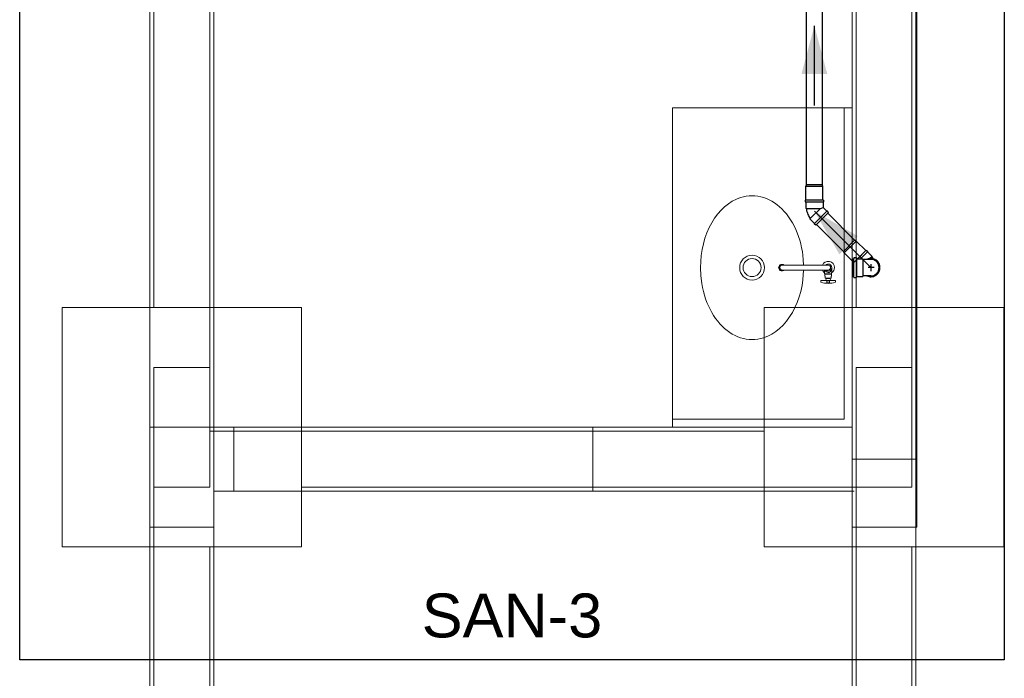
# Model space of a CAD drawing. Header units: millimetres. Extents: x -16331 to -10174, y -4135 to -3584.
# Tile 234 of 256: x -10359.12 to -10354.18, y -3945.35 to -3942.05. Entities that reach past the tile are written whole.
import ezdxf

# ---------------------------------------------------------------- set-up
doc = ezdxf.new("R2010")
doc.units = ezdxf.units.MM
doc.layers.add('A-DETL', color=7, linetype='Continuous', lineweight=5, true_color=0x00a600)
for name, color, linetype in [('A-WALL', 7, 'Continuous'), ('P-SANR-FIXT', 7, 'Continuous'), ('Q-CASE', 31, 'Continuous'), ('Simbolos', 7, 'Continuous'), ('Simbolos_int', 8, 'Continuous'), ('Textos', 7, 'Continuous'), ('TQ-Condutos', 3, 'Continuous'), ('TQ-Sentido conduto', 7, 'Continuous')]:
    doc.layers.add(name, color=color, linetype=linetype)
for name, color, linetype, lineweight in [('DI-Detalhes', 1, 'Continuous', 30), ('I-WALL', 7, 'Continuous', 5), ('IFC-IfcSlab-Contorno', 250, 'Continuous', 5), ('IFC-IfcSpace-Contorno', 250, 'Continuous', 5), ('IFC-IfcWall-Contorno', 250, 'Continuous', 5), ('IFC-IfcWallStandardCase-Contorno', 250, 'Continuous', 5), ('IFC-Pilar-Contorno', 83, 'Continuous', 5), ('IFC-Sapata-Contorno', 253, 'Continuous', 5), ('IFC-Viga-Contorno', 66, 'Continuous', 5)]:
    doc.layers.add(name, color=color, linetype=linetype, lineweight=lineweight)
doc.styles.add('Arial', font='arial.ttf', dxfattribs={"height": 100})

msp = doc.modelspace()

# ---------------------------------------------------------------- hatches: boundary and pattern name
at = {"layer": 'TQ-Sentido conduto', "linetype": 'Continuous'}
for points in [[(-10355.1342, -3942.0834), (-10355.1989, -3942.3249), (-10355.0695, -3942.3249)], [(-10355.1339, -3943.0121), (-10355.0089, -3943.2286), (-10354.9174, -3943.1371)]]:
    msp.add_hatch(color=92, dxfattribs=at).paths.add_polyline_path(points)

# ---------------------------------------------------------------- linework, layer by layer
at = {"layer": 'A-DETL', "color": 7, "lineweight": 5}
for p, q in [((-10358.4451, -3943.795), (-10358.4451, -3944.395)), ((-10358.1651, -3943.795), (-10358.4451, -3943.795)), ((-10358.1651, -3944.395), (-10358.1651, -3943.795)), ((-10354.9251, -3943.795), (-10354.9251, -3944.395)), ((-10354.6451, -3943.795), (-10354.9251, -3943.795)), ((-10354.6451, -3944.395), (-10354.6451, -3943.795)), ((-10358.4451, -3944.395), (-10358.1651, -3944.395)), ((-10354.9251, -3944.395), (-10354.6451, -3944.395))]:
    msp.add_line(p, q, dxfattribs=at)
at = {"layer": 'A-WALL', "lineweight": 5}
for p, q in [((-10354.6211, -3938.6592), (-10354.6211, -3944.5952)), ((-10354.6211, -3944.5952), (-10354.6251, -3944.5952))]:
    msp.add_line(p, q, dxfattribs=at)
at = {"layer": 'DI-Detalhes'}
msp.add_lwpolyline([(-10359.1175, -3935.1474), (-10354.1821, -3935.1474), (-10354.1821, -3945.2615), (-10359.1175, -3945.2615), (-10359.1175, -3935.1474)], dxfattribs=at)
at = {"layer": 'I-WALL', "lineweight": 5}
for p, q in [((-10358.4649, -3938.6552), (-10358.4649, -3944.5952)), ((-10358.1449, -3944.0952), (-10358.1449, -3938.6552)), ((-10354.9451, -3938.6552), (-10354.9451, -3944.0952)), ((-10354.6251, -3944.5952), (-10354.6251, -3938.6552)), ((-10358.1449, -3944.0952), (-10354.9451, -3944.0952)), ((-10358.0449, -3944.4152), (-10358.0449, -3944.0952)), ((-10356.2449, -3944.0952), (-10356.2449, -3944.4152)), ((-10358.1449, -3944.5952), (-10358.1449, -3944.4152)), ((-10354.9451, -3944.4152), (-10358.1449, -3944.4152)), ((-10354.9451, -3944.4152), (-10354.9451, -3944.5952)), ((-10358.4649, -3944.5952), (-10358.1449, -3944.5952)), ((-10354.9451, -3944.5952), (-10354.6251, -3944.5952))]:
    msp.add_line(p, q, dxfattribs=at)
at = {"layer": 'IFC-IfcSlab-Contorno', "lineweight": 5}
msp.add_line((-10354.6251, -3944.2552), (-10354.6251, -3944.5952), dxfattribs=at)
at = {"layer": 'IFC-IfcSpace-Contorno', "lineweight": 5}
for p, q in [((-10358.4649, -3944.0952), (-10358.4649, -3938.6552)), ((-10358.1449, -3938.6552), (-10358.1449, -3943.7864)), ((-10354.6249, -3938.6552), (-10354.6249, -3943.9373)), ((-10354.9449, -3943.7864), (-10354.9449, -3941.1301)), ((-10358.1449, -3943.7864), (-10358.1449, -3944.0952)), ((-10354.9449, -3944.0952), (-10354.9449, -3943.7864)), ((-10354.6249, -3943.9373), (-10354.6249, -3944.2552)), ((-10358.4649, -3946.0502), (-10358.4649, -3944.0952)), ((-10358.1449, -3944.0952), (-10357.9632, -3944.0952)), ((-10357.9632, -3944.0952), (-10354.9449, -3944.0952)), ((-10354.6249, -3944.2552), (-10354.6251, -3944.5952)), ((-10358.037, -3944.4152), (-10358.1449, -3944.4152)), ((-10358.1449, -3944.4152), (-10358.1449, -3946.4952)), ((-10356.2449, -3944.4152), (-10358.037, -3944.4152)), ((-10356.1705, -3944.4152), (-10356.2449, -3944.4152)), ((-10354.9449, -3944.4152), (-10356.1705, -3944.4152)), ((-10354.9351, -3944.4152), (-10354.9449, -3944.4152)), ((-10354.9451, -3944.5952), (-10354.9445, -3944.5952)), ((-10354.9451, -3946.4952), (-10354.9451, -3944.5952)), ((-10354.6251, -3944.5952), (-10354.6251, -3946.3873))]:
    msp.add_line(p, q, dxfattribs=at)
at = {"layer": 'IFC-IfcWall-Contorno', "lineweight": 5}
for p, q in [((-10358.4649, -3944.0952), (-10358.4649, -3944.3626)), ((-10358.3667, -3944.0952), (-10358.4649, -3944.0952)), ((-10358.1449, -3944.0952), (-10358.3667, -3944.0952)), ((-10358.1449, -3944.3626), (-10358.1449, -3944.0952)), ((-10354.8469, -3944.2552), (-10354.9451, -3944.2552)), ((-10354.9451, -3944.2552), (-10354.9451, -3944.4152)), ((-10354.6251, -3944.2552), (-10354.8469, -3944.2552)), ((-10354.6251, -3944.437), (-10354.6251, -3944.2552)), ((-10358.4649, -3944.3626), (-10358.4649, -3944.4152)), ((-10358.1449, -3944.4152), (-10358.1449, -3944.3626)), ((-10358.4649, -3944.4152), (-10358.4649, -3945.4789)), ((-10358.1449, -3945.4789), (-10358.1449, -3944.4152)), ((-10354.9451, -3944.4152), (-10354.9451, -3944.437)), ((-10354.9451, -3944.437), (-10354.9451, -3944.5952)), ((-10354.6251, -3945.4789), (-10354.6251, -3944.437)), ((-10354.9451, -3944.5952), (-10354.9451, -3945.4789))]:
    msp.add_line(p, q, dxfattribs=at)
at = {"layer": 'IFC-IfcWallStandardCase-Contorno', "lineweight": 5}
for p, q in [((-10358.4649, -3938.6552), (-10358.4649, -3942.4269)), ((-10358.1449, -3942.4269), (-10358.1449, -3938.6552)), ((-10354.9449, -3938.6552), (-10354.9449, -3942.4397)), ((-10354.6249, -3942.4397), (-10354.6249, -3938.6552)), ((-10358.4649, -3942.4269), (-10358.4649, -3944.0952)), ((-10358.1449, -3944.0952), (-10358.1449, -3942.4269)), ((-10354.9449, -3942.4397), (-10354.9449, -3944.0952)), ((-10354.6249, -3944.2552), (-10354.6249, -3942.4397)), ((-10358.4649, -3944.0952), (-10358.243, -3944.0952)), ((-10358.243, -3944.0952), (-10358.1449, -3944.0952)), ((-10358.1449, -3944.0952), (-10358.1449, -3944.317)), ((-10358.1142, -3944.0952), (-10358.1449, -3944.0952)), ((-10358.0914, -3944.0952), (-10358.1142, -3944.0952)), ((-10357.1286, -3944.0952), (-10358.0914, -3944.0952)), ((-10355.6402, -3944.0952), (-10357.1286, -3944.0952)), ((-10354.9449, -3944.0952), (-10355.6402, -3944.0952)), ((-10354.9449, -3944.2552), (-10354.9449, -3944.0952)), ((-10354.9449, -3944.0952), (-10354.9449, -3944.2552)), ((-10354.9449, -3944.317), (-10354.9449, -3944.2552)), ((-10354.9449, -3944.2552), (-10354.723, -3944.2552)), ((-10354.723, -3944.2552), (-10354.6249, -3944.2552)), ((-10358.1449, -3944.317), (-10358.1449, -3944.4152)), ((-10354.9449, -3944.4152), (-10354.9449, -3944.317)), ((-10358.1449, -3944.4152), (-10358.1142, -3944.4152)), ((-10358.1142, -3944.4152), (-10358.0914, -3944.4152)), ((-10358.0914, -3944.4152), (-10357.1286, -3944.4152)), ((-10357.1286, -3944.4152), (-10355.6402, -3944.4152)), ((-10355.6402, -3944.4152), (-10354.9449, -3944.4152))]:
    msp.add_line(p, q, dxfattribs=at)
at = {"layer": 'IFC-Pilar-Contorno', "lineweight": 5}
for p, q in [((-10358.4451, -3943.795), (-10358.4451, -3944.3178)), ((-10358.409, -3943.795), (-10358.4451, -3943.795)), ((-10358.1651, -3943.795), (-10358.409, -3943.795)), ((-10358.1651, -3943.8722), (-10358.1651, -3943.795)), ((-10354.9251, -3943.795), (-10354.9251, -3944.115)), ((-10354.889, -3943.795), (-10354.9251, -3943.795)), ((-10354.6451, -3943.795), (-10354.889, -3943.795)), ((-10354.6451, -3943.8722), (-10354.6451, -3943.795)), ((-10358.1651, -3944.115), (-10358.1651, -3943.8722)), ((-10354.6451, -3944.395), (-10354.6451, -3943.8722)), ((-10358.1651, -3944.395), (-10358.1651, -3944.115)), ((-10354.9251, -3944.115), (-10354.9251, -3944.3178)), ((-10358.4451, -3944.3178), (-10358.4451, -3944.395)), ((-10354.9251, -3944.3178), (-10354.9251, -3944.395)), ((-10358.4451, -3944.395), (-10358.2011, -3944.395)), ((-10358.2011, -3944.395), (-10358.1651, -3944.395)), ((-10354.9251, -3944.395), (-10354.6811, -3944.395)), ((-10354.6811, -3944.395), (-10354.6451, -3944.395))]:
    msp.add_line(p, q, dxfattribs=at)
at = {"layer": 'IFC-Sapata-Contorno', "lineweight": 5}
for p, q in [((-10358.9051, -3943.495), (-10358.9051, -3944.115)), ((-10358.4451, -3943.495), (-10358.9051, -3943.495)), ((-10358.1651, -3943.495), (-10358.4451, -3943.495)), ((-10357.7051, -3943.495), (-10358.1651, -3943.495)), ((-10357.7051, -3943.795), (-10357.7051, -3943.495)), ((-10354.9251, -3943.495), (-10355.3851, -3943.495)), ((-10355.3851, -3943.495), (-10355.3851, -3944.115)), ((-10354.6451, -3943.495), (-10354.9251, -3943.495)), ((-10354.1851, -3943.495), (-10354.6451, -3943.495)), ((-10354.1851, -3943.795), (-10354.1851, -3943.495)), ((-10357.7051, -3944.115), (-10357.7051, -3943.795)), ((-10354.1851, -3944.695), (-10354.1851, -3943.795)), ((-10358.9051, -3944.115), (-10358.9051, -3944.395)), ((-10357.7051, -3944.395), (-10357.7051, -3944.115)), ((-10355.3851, -3944.115), (-10355.3851, -3944.395)), ((-10358.9051, -3944.395), (-10358.9051, -3944.695)), ((-10357.7051, -3944.695), (-10357.7051, -3944.395)), ((-10355.3851, -3944.395), (-10355.3851, -3944.695)), ((-10358.9051, -3944.695), (-10358.4451, -3944.695)), ((-10358.4451, -3944.695), (-10358.1651, -3944.695)), ((-10358.1651, -3944.695), (-10357.7051, -3944.695)), ((-10355.3851, -3944.695), (-10354.9251, -3944.695)), ((-10354.9251, -3944.695), (-10354.6451, -3944.695)), ((-10354.6451, -3944.695), (-10354.1851, -3944.695))]:
    msp.add_line(p, q, dxfattribs=at)
at = {"layer": 'IFC-Viga-Contorno', "lineweight": 5}
for p, q in [((-10358.4451, -3939.0952), (-10358.4451, -3943.495)), ((-10358.1651, -3943.495), (-10358.1651, -3939.0952)), ((-10354.9251, -3939.2552), (-10354.9251, -3943.495)), ((-10354.6451, -3943.495), (-10354.6451, -3939.2552)), ((-10358.1651, -3943.795), (-10358.1651, -3943.495)), ((-10354.6451, -3943.795), (-10354.6451, -3943.495)), ((-10358.1651, -3944.115), (-10358.1651, -3944.395)), ((-10357.7051, -3944.115), (-10358.1651, -3944.115)), ((-10355.3851, -3944.115), (-10357.7051, -3944.115)), ((-10354.9251, -3944.395), (-10354.9251, -3944.115)), ((-10358.4451, -3944.395), (-10358.4451, -3944.695)), ((-10357.7051, -3944.395), (-10355.3851, -3944.395)), ((-10355.3851, -3944.395), (-10354.9251, -3944.395)), ((-10354.9251, -3944.395), (-10354.9251, -3944.695)), ((-10358.4451, -3944.695), (-10358.4451, -3946.0552)), ((-10358.1651, -3946.0552), (-10358.1651, -3944.695)), ((-10354.9251, -3944.695), (-10354.9251, -3946.0552)), ((-10354.6451, -3946.0552), (-10354.6451, -3944.695))]:
    msp.add_line(p, q, dxfattribs=at)
at = {"layer": 'P-SANR-FIXT', "lineweight": 5}
for p, q in [((-10355.2859, -3943.2829), (-10355.2953, -3943.2829)), ((-10355.0941, -3943.2829), (-10355.2859, -3943.2829)), ((-10355.0941, -3943.2829), (-10355.0651, -3943.2829)), ((-10355.2859, -3943.3074), (-10355.2953, -3943.3074)), ((-10355.2859, -3943.3074), (-10355.0941, -3943.3074)), ((-10355.0941, -3943.3074), (-10355.0651, -3943.3074)), ((-10355.0826, -3943.3214), (-10355.0826, -3943.3074)), ((-10355.0826, -3943.3214), (-10355.0826, -3943.3263)), ((-10355.0826, -3943.3263), (-10355.0805, -3943.3263)), ((-10355.0805, -3943.3279), (-10355.0822, -3943.3279)), ((-10355.0822, -3943.3279), (-10355.0822, -3943.3376)), ((-10355.0822, -3943.3376), (-10355.0801, -3943.3376)), ((-10355.0805, -3943.3263), (-10355.0805, -3943.3279)), ((-10355.0496, -3943.3263), (-10355.0805, -3943.3263)), ((-10355.0805, -3943.3279), (-10355.0496, -3943.3279)), ((-10355.0801, -3943.3376), (-10355.0801, -3943.348)), ((-10355.0501, -3943.348), (-10355.0501, -3943.3376)), ((-10355.0501, -3943.3376), (-10355.0479, -3943.3376)), ((-10355.0496, -3943.3279), (-10355.0496, -3943.3263)), ((-10355.0496, -3943.3263), (-10355.0475, -3943.3263)), ((-10355.0479, -3943.3279), (-10355.0496, -3943.3279)), ((-10355.0479, -3943.3376), (-10355.0479, -3943.3279)), ((-10355.0475, -3943.3263), (-10355.0475, -3943.3214)), ((-10355.0474, -3943.2983), (-10355.0474, -3943.3214)), ((-10355.076, -3943.3594), (-10355.1016, -3943.3594)), ((-10355.1016, -3943.3594), (-10355.1016, -3943.3675)), ((-10355.0801, -3943.348), (-10355.0738, -3943.348)), ((-10355.0758, -3943.3496), (-10355.076, -3943.3594)), ((-10355.0541, -3943.3594), (-10355.076, -3943.3594)), ((-10355.0738, -3943.3496), (-10355.0758, -3943.3496)), ((-10355.0738, -3943.348), (-10355.0738, -3943.3496)), ((-10355.0563, -3943.348), (-10355.0738, -3943.348)), ((-10355.0738, -3943.3496), (-10355.0563, -3943.3496)), ((-10355.0721, -3943.3741), (-10355.0721, -3943.3594)), ((-10355.058, -3943.3738), (-10355.058, -3943.3594)), ((-10355.0563, -3943.3496), (-10355.0563, -3943.348)), ((-10355.0563, -3943.348), (-10355.0501, -3943.348)), ((-10355.0543, -3943.3496), (-10355.0563, -3943.3496)), ((-10355.0541, -3943.3594), (-10355.0543, -3943.3496)), ((-10355.0286, -3943.3594), (-10355.0541, -3943.3594)), ((-10355.0286, -3943.3675), (-10355.0286, -3943.3594))]:
    msp.add_line(p, q, dxfattribs=at)
for points in [[(-10355.188, -3943.2827), (-10355.1895, -3943.2546), (-10355.1943, -3943.215), (-10355.1979, -3943.1955), (-10355.2024, -3943.1762), (-10355.2076, -3943.1572), (-10355.2135, -3943.1388), (-10355.2201, -3943.121), (-10355.2275, -3943.1035), (-10355.2356, -3943.0866), (-10355.2443, -3943.0705), (-10355.2536, -3943.0551), (-10355.2636, -3943.0404), (-10355.2742, -3943.0265), (-10355.2852, -3943.0135), (-10355.2968, -3943.0014), (-10355.3089, -3942.9901), (-10355.3214, -3942.9798), (-10355.3342, -3942.9706), (-10355.3474, -3942.9623), (-10355.361, -3942.9551), (-10355.3749, -3942.9489), (-10355.3889, -3942.9439), (-10355.4031, -3942.94), (-10355.4175, -3942.9372), (-10355.432, -3942.9354), (-10355.4464, -3942.9349), (-10355.4609, -3942.9354), (-10355.4754, -3942.9372), (-10355.4898, -3942.94), (-10355.504, -3942.9439), (-10355.5249, -3942.9519), (-10355.5455, -3942.9623), (-10355.5651, -3942.975), (-10355.584, -3942.9901), (-10355.602, -3943.0073), (-10355.6187, -3943.0265), (-10355.6344, -3943.0477), (-10355.6486, -3943.0705), (-10355.6614, -3943.095), (-10355.6728, -3943.121), (-10355.6825, -3943.148), (-10355.6905, -3943.1762), (-10355.6969, -3943.2052), (-10355.7014, -3943.2347), (-10355.7051, -3943.2952)], [(-10355.7051, -3943.2952), (-10355.7034, -3943.3358), (-10355.6986, -3943.3754), (-10355.695, -3943.3949), (-10355.6905, -3943.4142), (-10355.6853, -3943.4331), (-10355.6794, -3943.4515), (-10355.6728, -3943.4694), (-10355.6654, -3943.4869), (-10355.6573, -3943.5037), (-10355.6486, -3943.5198), (-10355.6393, -3943.5352), (-10355.6293, -3943.5499), (-10355.6187, -3943.5639), (-10355.6077, -3943.5769), (-10355.5961, -3943.589), (-10355.584, -3943.6002), (-10355.5715, -3943.6106), (-10355.5587, -3943.6198), (-10355.5455, -3943.628), (-10355.5319, -3943.6353), (-10355.518, -3943.6414), (-10355.504, -3943.6465), (-10355.4898, -3943.6504), (-10355.4754, -3943.6532), (-10355.4609, -3943.6549), (-10355.4464, -3943.6555), (-10355.432, -3943.6549), (-10355.4175, -3943.6532), (-10355.4031, -3943.6504), (-10355.3889, -3943.6465), (-10355.3679, -3943.6385), (-10355.3474, -3943.628), (-10355.3278, -3943.6153), (-10355.3089, -3943.6002), (-10355.2909, -3943.583), (-10355.2742, -3943.5639), (-10355.2585, -3943.5427), (-10355.2443, -3943.5198), (-10355.2315, -3943.4954), (-10355.2201, -3943.4694), (-10355.2104, -3943.4424), (-10355.2024, -3943.4142), (-10355.196, -3943.3851), (-10355.1915, -3943.3557), (-10355.188, -3943.3077)]]:
    msp.add_lwpolyline(points, dxfattribs=at)
for radius in [0.0621, 0.0451]:
    msp.add_circle((-10355.4464, -3943.2952), radius, dxfattribs=at)
for centre, radius, start, end in [((-10355.2975, -3943.2952), 0.0158, 90, 270.0265), ((-10355.2955, -3943.2952), 0.0158, 61.5421, 298.4579), ((-10355.2953, -3943.2952), 0.0122, 90, 270), ((-10355.2975, -3943.3004), 0.021, 56.3261, 90), ((-10355.0651, -3943.2952), 0.0316, 0, 157.169), ((-10355.0651, -3943.2952), 0.0179, 223.2171, 136.7829), ((-10355.0651, -3943.2952), 0.0122, 270, 90), ((-10355.2975, -3943.29), 0.021, 270.0199, 303.6739), ((-10355.0651, -3943.2952), 0.0316, 202.831, 236.2499), ((-10355.0602, -3943.3), 0.0216, 200.089, 226.6245), ((-10355.0637, -3943.3037), 0.0165, 226.6245, 265.3755), ((-10355.0659, -3943.3049), 0.0153, 273.2763, 312.7237), ((-10355.0725, -3943.2978), 0.025, 312.7237, 337.2763), ((-10355.0859, -3943.2946), 0.0387, 340.6394, 354.83), ((-10355.0651, -3943.2952), 0.0316, 303.7501, 0), ((-10355.1002, -3943.3675), 0.0014, 180, 252.4334), ((-10355.0651, -3943.2566), 0.1177, 252.4334, 270), ((-10355.0651, -3943.2566), 0.1122, 266.4132, 273.5868), ((-10355.0651, -3943.2566), 0.1177, 270, 287.5666), ((-10355.03, -3943.3675), 0.0014, 287.5666, 0)]:
    msp.add_arc(centre, radius, start, end, dxfattribs=at)
at = {"layer": 'Q-CASE', "lineweight": 5}
for p, q in [((-10355.8451, -3942.4952), (-10355.8451, -3944.0552)), ((-10354.9851, -3942.4952), (-10355.8451, -3942.4952)), ((-10354.9451, -3942.4952), (-10354.9851, -3942.4952)), ((-10354.9851, -3942.4952), (-10354.9851, -3944.0552)), ((-10354.9851, -3944.0552), (-10355.8451, -3944.0552)), ((-10355.8451, -3944.0552), (-10355.8451, -3944.0952))]:
    msp.add_line(p, q, dxfattribs=at)
for points in [[(-10355.7051, -3943.2952), (-10355.7014, -3943.2347), (-10355.6969, -3943.2052), (-10355.6905, -3943.1762), (-10355.6825, -3943.148), (-10355.6728, -3943.121), (-10355.6614, -3943.095), (-10355.6486, -3943.0705), (-10355.6344, -3943.0477), (-10355.6187, -3943.0265), (-10355.602, -3943.0073), (-10355.584, -3942.9901), (-10355.5651, -3942.975), (-10355.5455, -3942.9623), (-10355.5249, -3942.9519), (-10355.504, -3942.9439), (-10355.4898, -3942.94), (-10355.4754, -3942.9372), (-10355.4609, -3942.9354), (-10355.4464, -3942.9349), (-10355.432, -3942.9354), (-10355.4175, -3942.9372), (-10355.4031, -3942.94), (-10355.3889, -3942.9439), (-10355.3749, -3942.9489), (-10355.361, -3942.9551), (-10355.3474, -3942.9623), (-10355.3342, -3942.9706), (-10355.3214, -3942.9798), (-10355.3089, -3942.9901), (-10355.2968, -3943.0014), (-10355.2852, -3943.0135), (-10355.2742, -3943.0265), (-10355.2636, -3943.0404), (-10355.2536, -3943.0551), (-10355.2443, -3943.0705), (-10355.2356, -3943.0866), (-10355.2275, -3943.1035), (-10355.2201, -3943.121), (-10355.2135, -3943.1388), (-10355.2076, -3943.1572), (-10355.2024, -3943.1762), (-10355.1979, -3943.1955), (-10355.1943, -3943.215), (-10355.1895, -3943.2546), (-10355.188, -3943.2827)], [(-10355.188, -3943.3077), (-10355.1915, -3943.3557), (-10355.196, -3943.3851), (-10355.2024, -3943.4142), (-10355.2104, -3943.4424), (-10355.2201, -3943.4694), (-10355.2315, -3943.4954), (-10355.2443, -3943.5198), (-10355.2585, -3943.5427), (-10355.2742, -3943.5639), (-10355.2909, -3943.583), (-10355.3089, -3943.6002), (-10355.3278, -3943.6153), (-10355.3474, -3943.628), (-10355.3679, -3943.6385), (-10355.3889, -3943.6465), (-10355.4031, -3943.6504), (-10355.4175, -3943.6532), (-10355.432, -3943.6549), (-10355.4464, -3943.6555), (-10355.4609, -3943.6549), (-10355.4754, -3943.6532), (-10355.4898, -3943.6504), (-10355.504, -3943.6465), (-10355.518, -3943.6414), (-10355.5319, -3943.6353), (-10355.5455, -3943.628), (-10355.5587, -3943.6198), (-10355.5715, -3943.6106), (-10355.584, -3943.6002), (-10355.5961, -3943.589), (-10355.6077, -3943.5769), (-10355.6187, -3943.5639), (-10355.6293, -3943.5499), (-10355.6393, -3943.5352), (-10355.6486, -3943.5198), (-10355.6573, -3943.5037), (-10355.6654, -3943.4869), (-10355.6728, -3943.4694), (-10355.6794, -3943.4515), (-10355.6853, -3943.4331), (-10355.6905, -3943.4142), (-10355.695, -3943.3949), (-10355.6986, -3943.3754), (-10355.7034, -3943.3358), (-10355.7051, -3943.2952)]]:
    msp.add_lwpolyline(points, dxfattribs=at)
at = {"layer": 'Simbolos'}
for p, q in [((-10355.1766, -3942.8888), (-10355.1742, -3942.8798)), ((-10355.1766, -3942.9568), (-10355.1766, -3942.8888)), ((-10355.0918, -3942.8888), (-10355.0942, -3942.8798)), ((-10355.0918, -3942.9568), (-10355.0918, -3942.8888)), ((-10355.0886, -3942.9568), (-10355.1798, -3942.9568)), ((-10355.1798, -3942.9568), (-10355.1798, -3942.9648)), ((-10355.1798, -3942.9648), (-10355.1778, -3942.9668)), ((-10355.1778, -3942.9668), (-10355.1778, -3942.9968)), ((-10355.0918, -3942.9568), (-10355.1766, -3942.9568)), ((-10355.0886, -3942.9648), (-10355.0906, -3942.9668)), ((-10355.0906, -3942.9668), (-10355.0906, -3942.9937)), ((-10355.0886, -3942.9568), (-10355.0886, -3942.9648)), ((-10355.1778, -3942.9968), (-10355.1754, -3942.9992)), ((-10355.0631, -3943.0184), (-10355.1276, -3943.0829)), ((-10355.0716, -3943.0128), (-10355.0906, -3942.9937)), ((-10355.0688, -3943.0128), (-10355.0716, -3943.0128)), ((-10355.0631, -3943.0184), (-10355.0688, -3943.0128)), ((-10355.1545, -3943.0532), (-10355.1545, -3943.0498)), ((-10355.1332, -3943.0745), (-10355.1545, -3943.0532)), ((-10355.1332, -3943.0773), (-10355.1332, -3943.0745)), ((-10355.1276, -3943.0829), (-10355.1332, -3943.0773)), ((-10354.9241, -3943.1619), (-10354.9322, -3943.1573)), ((-10354.876, -3943.21), (-10354.9241, -3943.1619)), ((-10354.9841, -3943.2219), (-10354.9887, -3943.2139)), ((-10354.936, -3943.27), (-10354.9841, -3943.2219)), ((-10354.876, -3943.21), (-10354.936, -3943.27)), ((-10354.8738, -3943.2078), (-10354.9171, -3943.2511)), ((-10354.8738, -3943.2078), (-10354.8681, -3943.2134)), ((-10354.8681, -3943.2134), (-10354.8681, -3943.2163)), ((-10354.8681, -3943.2163), (-10354.8469, -3943.2375)), ((-10354.8469, -3943.2375), (-10354.8469, -3943.2409)), ((-10354.9449, -3943.2511), (-10354.9449, -3943.3393)), ((-10354.9449, -3943.2511), (-10354.9387, -3943.2511)), ((-10354.9359, -3943.2465), (-10354.9367, -3943.2496)), ((-10354.934, -3943.2451), (-10354.9244, -3943.2451)), ((-10354.9224, -3943.2469), (-10354.9222, -3943.2492)), ((-10354.9202, -3943.2511), (-10354.8919, -3943.2511)), ((-10354.8919, -3943.2511), (-10354.889, -3943.254)), ((-10354.8704, -3943.254), (-10354.889, -3943.254)), ((-10354.8509, -3943.254), (-10354.8704, -3943.254)), ((-10354.8355, -3943.2522), (-10354.8469, -3943.2409)), ((-10354.8919, -3943.3393), (-10354.889, -3943.3364)), ((-10354.8704, -3943.3364), (-10354.889, -3943.3364)), ((-10354.8509, -3943.3364), (-10354.8704, -3943.3364)), ((-10354.9449, -3943.3393), (-10354.9387, -3943.3393)), ((-10354.9359, -3943.3438), (-10354.9367, -3943.3407)), ((-10354.934, -3943.3453), (-10354.9244, -3943.3453)), ((-10354.9224, -3943.3434), (-10354.9222, -3943.3411)), ((-10354.9202, -3943.3393), (-10354.8919, -3943.3393))]:
    msp.add_line(p, q, dxfattribs=at)
for points in [[(-10355.1754, -3942.9992), (-10355.1743, -3943.0052), (-10355.1729, -3943.0112), (-10355.1711, -3943.0171), (-10355.1691, -3943.0229), (-10355.1667, -3943.0286), (-10355.1641, -3943.0341), (-10355.1612, -3943.0395), (-10355.1579, -3943.0448), (-10355.1545, -3943.0498)], [(-10354.9387, -3943.2511), (-10354.9384, -3943.251), (-10354.9381, -3943.251), (-10354.9378, -3943.2509), (-10354.9376, -3943.2507), (-10354.9373, -3943.2506), (-10354.9371, -3943.2503), (-10354.937, -3943.2501), (-10354.9368, -3943.2499), (-10354.9367, -3943.2496)], [(-10354.934, -3943.2451), (-10354.9343, -3943.2451), (-10354.9346, -3943.2452), (-10354.9348, -3943.2453), (-10354.9351, -3943.2454), (-10354.9353, -3943.2456), (-10354.9355, -3943.2458), (-10354.9357, -3943.246), (-10354.9358, -3943.2463), (-10354.9359, -3943.2466)], [(-10354.9224, -3943.2469), (-10354.9225, -3943.2466), (-10354.9226, -3943.2463), (-10354.9227, -3943.246), (-10354.9229, -3943.2457), (-10354.9232, -3943.2455), (-10354.9235, -3943.2453), (-10354.9238, -3943.2452), (-10354.9241, -3943.2451), (-10354.9244, -3943.2451)], [(-10354.9222, -3943.2492), (-10354.9222, -3943.2496), (-10354.9221, -3943.2499), (-10354.9219, -3943.2502), (-10354.9217, -3943.2504), (-10354.9215, -3943.2506), (-10354.9212, -3943.2508), (-10354.9209, -3943.251), (-10354.9206, -3943.251), (-10354.9202, -3943.2511)], [(-10354.8509, -3943.3363), (-10354.8437, -3943.3357), (-10354.8368, -3943.3339), (-10354.8303, -3943.3308), (-10354.8244, -3943.3267), (-10354.8193, -3943.3216), (-10354.8152, -3943.3158), (-10354.8122, -3943.3092), (-10354.8103, -3943.3023), (-10354.8097, -3943.2952), (-10354.8103, -3943.288), (-10354.8122, -3943.2811), (-10354.8152, -3943.2746), (-10354.8193, -3943.2687), (-10354.8244, -3943.2636), (-10354.8303, -3943.2595), (-10354.8368, -3943.2565), (-10354.8437, -3943.2546), (-10354.8509, -3943.254)], [(-10354.9367, -3943.3408), (-10354.9368, -3943.3405), (-10354.937, -3943.3402), (-10354.9371, -3943.34), (-10354.9373, -3943.3398), (-10354.9376, -3943.3396), (-10354.9378, -3943.3395), (-10354.9381, -3943.3394), (-10354.9384, -3943.3393), (-10354.9387, -3943.3393)], [(-10354.9359, -3943.3438), (-10354.9358, -3943.3441), (-10354.9357, -3943.3443), (-10354.9355, -3943.3446), (-10354.9353, -3943.3448), (-10354.9351, -3943.3449), (-10354.9348, -3943.3451), (-10354.9346, -3943.3452), (-10354.9343, -3943.3452), (-10354.934, -3943.3453)], [(-10354.9244, -3943.3453), (-10354.9241, -3943.3452), (-10354.9238, -3943.3452), (-10354.9235, -3943.345), (-10354.9232, -3943.3448), (-10354.9229, -3943.3446), (-10354.9227, -3943.3444), (-10354.9226, -3943.3441), (-10354.9225, -3943.3438), (-10354.9224, -3943.3434)], [(-10354.9202, -3943.3393), (-10354.9206, -3943.3393), (-10354.9209, -3943.3394), (-10354.9212, -3943.3395), (-10354.9215, -3943.3397), (-10354.9217, -3943.3399), (-10354.9219, -3943.3402), (-10354.9221, -3943.3405), (-10354.9222, -3943.3408), (-10354.9222, -3943.3411)]]:
    msp.add_lwpolyline(points, dxfattribs=at)
at = {"layer": 'Simbolos_int'}
for p, q in [((-10355.0918, -3942.8888), (-10355.1766, -3942.8888)), ((-10355.0942, -3942.8798), (-10355.1742, -3942.8798)), ((-10355.0906, -3942.9668), (-10355.1778, -3942.9668)), ((-10355.1754, -3942.9992), (-10355.1038, -3942.9992)), ((-10355.1038, -3942.9992), (-10355.1545, -3943.0498)), ((-10355.1332, -3943.0745), (-10355.0716, -3943.0128)), ((-10355.1038, -3942.9992), (-10355.098, -3942.9968)), ((-10355.098, -3942.9968), (-10355.0906, -3942.9937)), ((-10354.9322, -3943.1573), (-10354.9887, -3943.2139)), ((-10354.9241, -3943.1619), (-10354.9841, -3943.2219)), ((-10354.8681, -3943.2163), (-10354.9029, -3943.2511)), ((-10354.9371, -3943.3393), (-10354.9371, -3943.2511)), ((-10354.9221, -3943.3393), (-10354.9221, -3943.2511)), ((-10354.889, -3943.3364), (-10354.889, -3943.254)), ((-10354.8469, -3943.2409), (-10354.8558, -3943.2498)), ((-10354.8509, -3943.2786), (-10354.8509, -3943.3129)), ((-10354.8348, -3943.2952), (-10354.8637, -3943.2952))]:
    msp.add_line(p, q, dxfattribs=at)
for points in [[(-10354.8704, -3943.3364), (-10354.8641, -3943.3388), (-10354.8574, -3943.3403), (-10354.8507, -3943.3408), (-10354.8439, -3943.3402), (-10354.8373, -3943.3387), (-10354.8309, -3943.3362), (-10354.8251, -3943.3328), (-10354.8198, -3943.3285), (-10354.8152, -3943.3235), (-10354.8113, -3943.3179), (-10354.8084, -3943.3118), (-10354.8064, -3943.3053), (-10354.8054, -3943.2986), (-10354.8054, -3943.2918), (-10354.8064, -3943.285), (-10354.8084, -3943.2786), (-10354.8113, -3943.2724), (-10354.8152, -3943.2668), (-10354.8198, -3943.2618), (-10354.8251, -3943.2576), (-10354.8309, -3943.2541), (-10354.8373, -3943.2516), (-10354.8439, -3943.2501), (-10354.8507, -3943.2496), (-10354.8574, -3943.25), (-10354.8641, -3943.2515), (-10354.8704, -3943.254)], [(-10354.8704, -3943.3364), (-10354.8653, -3943.3384), (-10354.86, -3943.3398), (-10354.8546, -3943.3406), (-10354.8492, -3943.3407), (-10354.8437, -3943.3402), (-10354.8384, -3943.339), (-10354.8332, -3943.3372), (-10354.8283, -3943.3348), (-10354.8237, -3943.3318), (-10354.8195, -3943.3283), (-10354.8158, -3943.3243), (-10354.8125, -3943.3199), (-10354.8099, -3943.3151), (-10354.8078, -3943.3101), (-10354.8063, -3943.3048), (-10354.8055, -3943.2994), (-10354.8053, -3943.2939), (-10354.8058, -3943.2885), (-10354.8069, -3943.2831), (-10354.8086, -3943.2779), (-10354.811, -3943.273), (-10354.814, -3943.2684), (-10354.8174, -3943.2642), (-10354.8214, -3943.2604), (-10354.8258, -3943.2571), (-10354.8305, -3943.2544), (-10354.8355, -3943.2522)]]:
    msp.add_lwpolyline(points, dxfattribs=at)
at = {"layer": 'TQ-Condutos'}
for p, q in [((-10355.1742, -3942.8798), (-10355.1742, -3941.6917)), ((-10355.0942, -3942.8798), (-10355.0942, -3941.6917)), ((-10354.9322, -3943.1573), (-10355.0671, -3943.0224)), ((-10354.9887, -3943.2139), (-10355.1236, -3943.079))]:
    msp.add_line(p, q, dxfattribs=at)
at = {"layer": 'TQ-Sentido conduto'}
for points in [[(-10355.1342, -3942.4833), (-10355.1342, -3942.0834)], [(-10354.8512, -3943.2949), (-10355.1339, -3943.0121)]]:
    msp.add_lwpolyline(points, dxfattribs=at)

# ---------------------------------------------------------------- texts
at = {"layer": 'Textos', "insert": (-10356.6498, -3945.1515), "char_height": 0.22, "width": 1.81064, "attachment_point": 8, "line_spacing_factor": 0.6, "style": 'Arial'}
msp.add_mtext('SAN-3', dxfattribs=at)

doc.saveas('drawing.dxf')
